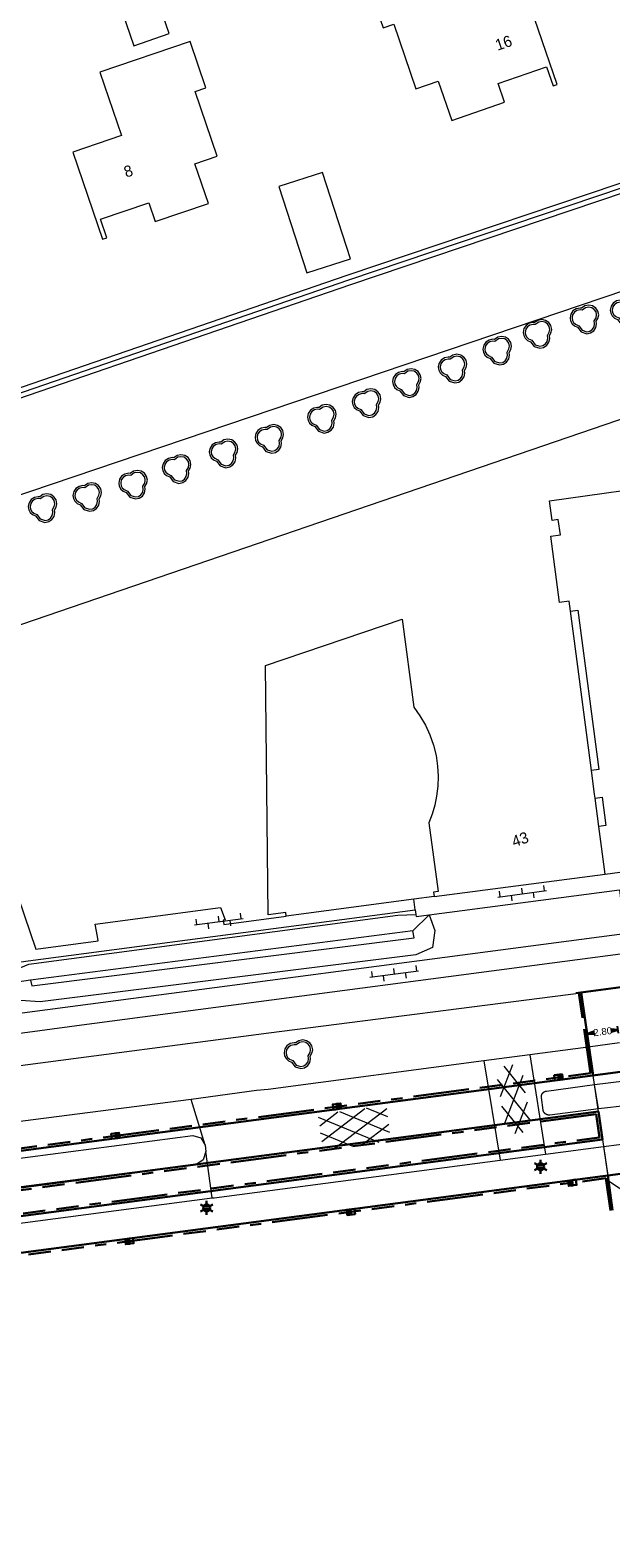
# Model space of a CAD drawing. Header units: metres. Extents: x 231584 to 239351, y 577231 to 577839.
# Tile 6 of 70: x 231784 to 231836, y 577425 to 577560. Entities that reach past the tile are written whole.
import ezdxf
from ezdxf.enums import TextEntityAlignment as Align

# ---------------------------------------------------------------- set-up
doc = ezdxf.new("R2010")
doc.units = ezdxf.units.M
doc.header["$MEASUREMENT"] = 0
doc.linetypes.add('VH-OPSLUITBAND_100X200_A', pattern=[10, 4, -1, 4, -1])
doc.linetypes.add('VH-RWSBAND_115X225X200', pattern=[14, 5, -1, 2, -1, 2, -1, 1, -1])
doc.layers.get('Defpoints').update_dxf_attribs({"color": 6, "lineweight": 0})
for name, color, linetype, lineweight in [('B01', 1, 'Continuous', 0), ('B02', 12, 'Continuous', 0), ('HAAG', 7, 'Continuous', 0), ('N-WE-IE-MEUBILAIR_WEGMEUBILAIR_LICHTMAST-S', 7, 'Continuous', 30), ('N-WE-RI-HWA_KOLK_RWSKOLK-S', 150, 'Continuous', 30), ('N-WE-VH-KANTOPSLUITING_OPSLUITBAND_100X200-G', 150, 'VH-OPSLUITBAND_100X200_A', 30), ('N-WE-VH-KANTOPSLUITING_TROTTOIRBAND_RWS_115 225X200-G', 6, 'VH-RWSBAND_115X225X200', 30), ('N-WE-VH-KANTVERHARDING-G', 4, 'Continuous', 30), ('S01', 7, 'Continuous', 0), ('S03', 7, 'Continuous', 0), ('s_BOOM', 7, 'Continuous', 0), ('T00', 34, 'Continuous', 0), ('T10', 7, 'Continuous', 0), ('V01', 8, 'Continuous', 0), ('V02', 253, 'Continuous', 0), ('Z02_huisnummer', 7, 'Continuous', 0)]:
    doc.layers.add(name, color=color, linetype=linetype, lineweight=lineweight)
doc.styles.add('NLCS', font='arial.ttf')
doc.styles.add('Style-CHAR_FAST_FONT', font='CHAR_FAST_FONT.shx')
doc.dimstyles.new('LI_ANNOM_S_AR', dxfattribs={"dimtxt": 2.5, "dimasz": 1, "dimexe": 0, "dimexo": 0, "dimgap": 1, "dimtad": 0, "dimzin": 2, "dimdsep": 46, "dimtxsty": 'NLCS', "dimblk": 'StagDimArrow', "dimcen": 0.09, "dimse1": 1, "dimse2": 1, "dimclrd": 1, "dimclre": 1, "dimclrt": 7, "dimazin": 0, "dimtfac": 1, "dimtdec": 0, "dimtmove": 0, "dimatfit": 1, "dimldrblk": 'StagDimArrow', "dimfxl": 1, "dimtolj": 1, "dimtzin": 2, "dimarcsym": 0})

# ---------------------------------------------------------------- blocks, each defined once
blk = doc.blocks.new('StagDimArrow')
at = {"color": 0}
blk.add_line((0, -12.5), (0, 12.5), dxfattribs=at)
blk.add_lwpolyline([(0, 0), (-25, 5), (-25, -5)], close=True, dxfattribs=at)
at = {"color": 0, "extrusion": (0, 0, -1)}
blk.add_solid([(0, 0), (25, 5), (25, -5)], dxfattribs=at)
blk = doc.blocks.new('*D130')
at = {"color": 1, "linetype": 'Continuous', "lineweight": -2, "transparency": 16777216}
for p, q in [((231836.2, 577470.3), (231835.89, 577470.26)), ((231833.47, 577469.94), (231833.78, 577469.98))]:
    blk.add_line(p, q, dxfattribs=at)
at = {"layer": 'Defpoints', "color": 0, "linetype": 'Continuous', "transparency": 16777216}
for p in [(231836.22, 577470.3), (231836.23, 577470.29), (231833.45, 577469.92)]:
    blk.add_point(p, dxfattribs=at)
at = {"color": 1, "linetype": 'Continuous', "lineweight": -2, "transparency": 16777216, "xscale": 0.025, "yscale": 0.025, "zscale": 0.025}
for p, rotation in [((231833.45, 577469.93), 187.5445127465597), ((231836.22, 577470.3), 7.544512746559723)]:
    blk.add_blockref('StagDimArrow', p, dxfattribs=dict(at, rotation=rotation))
at = {"color": 7, "linetype": 'Continuous', "transparency": 16777216, "insert": (231834.84, 577470.12), "char_height": 0.625, "attachment_point": 5, "rotation": 7.5445, "style": 'NLCS'}
blk.add_mtext('\\A1;2.80', dxfattribs=at)
blk = doc.blocks.new('N-SIE-WEG_LICHTMAST-SO')
at = {"linetype": 'Continuous'}
h = blk.add_hatch(color=256, dxfattribs=at)
h.paths.add_polyline_path([(-11.6, -5, 0.658505), (11.6, -5)])
h.paths.add_polyline_path([(11.6, 5, 0.658505), (-11.6, 5)])
for p, q in [((-21.9, 12.7), (-11, 6.3)), ((-11.6, 5), (11.6, 5)), ((0, 12.7), (0, 25.3)), ((11, 6.3), (21.9, 12.7)), ((-21.9, -12.7), (-11, -6.3)), ((-11.6, -5), (11.6, -5)), ((0, -12.7), (0, -25.3)), ((21.9, -12.7), (11, -6.3))]:
    blk.add_line(p, q)
at = {"ltscale": 0.5}
blk.add_circle((0, 0), 12.7, dxfattribs=at)
blk = doc.blocks.new('N-SRI-KOLK_RWS-SO')
at = {"linetype": 'Continuous', "extrusion": (0, 0, -1)}
blk.add_hatch(color=256, dxfattribs=at).paths.add_polyline_path([(-11.25, 0), (-11.25, 15), (0, 15), (0, 0)])
at = {"ltscale": 0.1}
blk.add_line((0, 0), (0, 15), dxfattribs=at)
blk.add_3dface([(-11.25, 0), (11.25, 0), (11.25, 15), (-11.25, 15)])
blk.add_3dface([(0, 0), (11.25, 0), (11.25, 15), (0, 15)], dxfattribs=at)
blk = doc.blocks.new('BOOM')
at = {"lineweight": -2, "flags": 128}
blk.add_lwpolyline([(12.8, 4), (12.1, 7.4), (10.2, 10.2), (7.3, 12.1), (3.9, 12.8), (0.4, 12.1), (-2.5, 10.1), (-3.9, 10.2), (-7.3, 9.5), (-10.2, 7.6), (-12.1, 4.8), (-12.8, 1.4), (-12.3, -1.4), (-11, -3.9), (-8.9, -5.8), (-6.2, -7), (-3, -11.2), (2.1, -12.8), (5.5, -12.1), (8.4, -10.2), (10.3, -7.4), (11, -4), (10.7, -1.7), (12.1, 0.9), (12.8, 4)], dxfattribs=at)
blk.add_lwpolyline([(11, 4), (10.5, 6.7), (8.9, 8.9), (6.7, 10.5), (3.9, 11), (1.1, 10.5), (-2, 8.3), (-3.8, 8.5), (-6.7, 7.9), (-8.9, 6.4), (-10.5, 4.2), (-11, 1.4), (-10.7, -0.9), (-9.6, -2.9), (-7.9, -4.4), (-5.1, -5.7), (-2, -9.7), (2.2, -11), (4.9, -10.5), (7.1, -9), (8.7, -6.7), (9.2, -3.9), (8.9, -1.3), (10.5, 1.5)], close=True, dxfattribs=at)
blk = doc.blocks.new('OV6')
at = {"color": 0}
for p, q in [((0, 0), (44, 0)), ((2, 5), (2, 0)), ((12, 0), (12, -5)), ((22, 5), (22, 0)), ((32, 0), (32, -5)), ((42, 5), (42, 0))]:
    blk.add_line(p, q, dxfattribs=at)
blk = doc.blocks.new('GV6')
at = {"color": 0, "linetype": 'Continuous', "ltscale": 10, "flags": 128}
for points in [[(0.1, -3.8), (26.5, 11.5)], [(26.5, -11.5), (0.1, 3.8)], [(50.7, -11.5), (10.9, 11.5)], [(10.9, -11.5), (50.7, 11.5)], [(61.6, -3.8), (35.1, 11.5)], [(35.1, -11.5), (61.6, 3.7)]]:
    blk.add_lwpolyline(points, dxfattribs=at)
blk = doc.blocks.new('GV4')
at = {"color": 0}
for p, q in [((0, -7.5), (42, 16.7)), ((0, 6.5), (17.8, 16.7)), ((50.7, -15.2), (0, 14)), ((10.8, -15.2), (61.5, 14)), ((61.5, -7.5), (19.5, 16.7)), ((61.5, 6.5), (43.7, 16.7)), ((26.4, -15.2), (0, 0)), ((35.1, -15.2), (61.5, 0))]:
    blk.add_line(p, q, dxfattribs=at)

msp = doc.modelspace()

# ---------------------------------------------------------------- linework, layer by layer
at = {"layer": 'B01', "flags": 128}
for points in [[(231818.127, 577554.559), (231820.113, 577555.241), (231821.329, 577551.704), (231826.048, 577553.365), (231825.477, 577555.035), (231829.804, 577556.52), (231830.394, 577554.81), (231830.771, 577554.941), (231828.073, 577562.788), (231823.723, 577561.293), (231821.799, 577566.944), (231813.756, 577564.17), (231815.183, 577560.018), (231816.138, 577560.346), (231818.127, 577554.559)], [(231790.067, 577541.079), (231790.446, 577541.208), (231789.88, 577542.874), (231794.203, 577544.343), (231794.77, 577542.669), (231799.542, 577544.282), (231798.338, 577547.844), (231800.318, 577548.513), (231798.358, 577554.311), (231799.305, 577554.631), (231797.903, 577558.781), (231789.836, 577556.026), (231791.759, 577550.377), (231787.401, 577548.874), (231790.067, 577541.079)], [(231841.569, 577519.265), (231840.605, 577526.364), (231775.035, 577503.936)], [(231831.959, 577507.768), (231831.842, 577508.659), (231830.978, 577508.546), (231830.191, 577514.48), (231831.061, 577514.606), (231830.864, 577515.969), (231830.308, 577515.889), (231830.07, 577517.644), (231841.569, 577519.265)], [(231806.515, 577480.458), (231806.469, 577480.804), (231804.908, 577480.596), (231804.645, 577502.896), (231816.883, 577507.063), (231817.927, 577499.183), (231818.484, 577498.397), (231818.966, 577497.563), (231819.368, 577496.688), (231819.687, 577495.779), (231819.92, 577494.845), (231820.066, 577493.893), (231820.114, 577492.995), (231820.08, 577492.095), (231819.966, 577491.203), (231819.801, 577490.391), (231819.576, 577489.595), (231819.291, 577488.817), (231820.108, 577482.664), (231819.7, 577482.61), (231819.752, 577482.213)], [(231833.832, 577493.521), (231832.312, 577505.084), (231831.959, 577507.768)], [(231834.159, 577491.029), (231834.11, 577491.401), (231833.832, 577493.521)], [(231834.491, 577488.5), (231834.159, 577491.029)], [(231780.415, 577488.217), (231784.089, 577477.515), (231789.693, 577478.244), (231789.621, 577478.638), (231789.418, 577479.751), (231800.627, 577481.238), (231801.045, 577480.135), (231800.866, 577480.112), (231800.919, 577479.715), (231806.515, 577480.458)], [(231835.052, 577484.235), (231834.491, 577488.5)], [(231819.752, 577482.213), (231835.052, 577484.235)]]:
    msp.add_lwpolyline(points, dxfattribs=at)
at = {"layer": 'B02', "flags": 128}
for points in [[(231791.517, 577562.309), (231792.857, 577558.405), (231796.031, 577559.495), (231794.691, 577563.399), (231791.517, 577562.309)], [(231809.765, 577547.063), (231805.86, 577545.799), (231808.361, 577538.07), (231812.266, 577539.334), (231809.765, 577547.063)]]:
    msp.add_lwpolyline(points, dxfattribs=at)
at = {"layer": 'Defpoints'}
for p, q in [((231834.455, 577462.986), (231833.988, 577466.203)), ((231834.821, 577460.463), (231835.287, 577457.246))]:
    msp.add_line(p, q, dxfattribs=at)
at = {"layer": 'HAAG', "flags": 128}
msp.add_lwpolyline([(231743.912, 577565.003), (231757.954, 577524.893), (231758.155, 577524.381), (231760.053, 577519.548), (231769.346, 577522.739), (231812.124, 577537.429), (231841.667, 577547.399), (231848.505, 577549.726), (231894.69, 577565.591), (231888.582, 577583.369)], dxfattribs=at)
at = {"layer": 'N-WE-VH-KANTOPSLUITING_OPSLUITBAND_100X200-G'}
for p, q in [((231833.758, 577466.4), (231832.712, 577473.611)), ((231833.79, 577466.174), (231833.79, 577466.177))]:
    msp.add_line(p, q, dxfattribs=at)
at = {"layer": 'N-WE-VH-KANTOPSLUITING_TROTTOIRBAND_RWS_115 225X200-G'}
for p, q in [((231776.259, 577458.812), (231833.758, 577466.4)), ((231834.264, 577462.734), (231776.743, 577455.144)), ((231834.264, 577462.734), (231834.565, 577460.656)), ((231777.017, 577453.062), (231834.565, 577460.656)), ((231777.501, 577449.394), (231835.12, 577456.997)), ((231835.12, 577456.997), (231835.525, 577454.119))]:
    msp.add_line(p, q, dxfattribs=at)
at = {"layer": 'N-WE-VH-KANTVERHARDING-G'}
for p, q in [((231776.288, 577458.589), (232120.921, 577504.066)), ((231777.472, 577449.617), (232144.475, 577498.046)), ((231841.927, 577474.83), (231832.425, 577473.573)), ((231833.988, 577466.203), (231832.91, 577473.638)), ((231834.455, 577462.986), (231776.713, 577455.367)), ((231834.455, 577462.986), (231834.821, 577460.463)), ((231777.047, 577452.839), (231834.821, 577460.463)), ((231835.287, 577457.246), (231835.723, 577454.147))]:
    msp.add_line(p, q, dxfattribs=at)
at = {"layer": 'T00', "flags": 128}
msp.add_lwpolyline([(231742.154, 577571.387), (231743.806, 577566.666), (231758.376, 577525.049), (231758.574, 577524.545), (231760.315, 577520.113), (231811.98, 577537.855), (231841.522, 577547.825), (231848.359, 577550.151), (231894.118, 577565.871), (231888.157, 577583.223), (231888.025, 577583.608)], dxfattribs=at)
at = {"layer": 'T10', "flags": 128}
for points in [[(231895.025, 577566.002), (231895.003, 577565.223), (231848.651, 577549.3), (231841.813, 577546.973), (231812.27, 577537.003), (231769.492, 577522.313), (231759.792, 577518.982)], [(231897.996, 577557.208), (231771.692, 577514.47)], [(231782.235, 577475.661), (231783.46, 577476.168), (231816.492, 577480.542), (231818.109, 577480.625)], [(231819.309, 577480.581), (231819.811, 577479.188), (231819.599, 577477.656), (231818.1, 577477), (231784.491, 577472.787), (231782.718, 577472.924)], [(231819.309, 577480.581), (231817.837, 577479.136)], [(231817.837, 577479.136), (231783.607, 577474.737)], [(231783.607, 577474.737), (231783.735, 577474.217), (231817.958, 577478.52), (231817.837, 577479.136)], [(231783.607, 577474.737), (231782.43, 577474.555)]]:
    msp.add_lwpolyline(points, dxfattribs=at)
at = {"layer": 'V01', "flags": 128}
for points in [[(231836.345, 577469.113), (231833.554, 577468.744)], [(231828.32, 577468.052), (231824.215, 577467.51)], [(231833.554, 577468.744), (231828.32, 577468.052)], [(231828.32, 577468.052), (231829.73, 577459.156)], [(231824.215, 577467.51), (231804.897, 577464.957)], [(231824.215, 577467.51), (231825.658, 577458.62)], [(231804.897, 577464.957), (231803.842, 577464.846), (231798.007, 577464.047)], [(231829.59, 577464.729), (231829.595, 577464.733), (231829.601, 577464.736), (231829.606, 577464.739), (231829.612, 577464.743), (231829.617, 577464.746), (231829.623, 577464.749), (231829.628, 577464.752), (231829.634, 577464.755), (231829.64, 577464.758), (231829.646, 577464.761), (231829.651, 577464.763), (231829.657, 577464.766), (231829.663, 577464.768), (231829.669, 577464.771), (231829.675, 577464.773), (231829.681, 577464.776), (231829.687, 577464.778), (231829.705, 577464.784), (231829.711, 577464.786), (231829.717, 577464.788), (231829.723, 577464.79), (231829.735, 577464.794), (231829.742, 577464.795), (231829.748, 577464.797), (231829.754, 577464.798), (231829.76, 577464.799), (231829.767, 577464.801), (231829.773, 577464.802), (231829.779, 577464.803), (231829.785, 577464.804), (231829.792, 577464.805), (231829.798, 577464.806), (231834.114, 577465.397)], [(231834.114, 577465.397), (231836.785, 577465.728)], [(231798.007, 577464.047), (231775.951, 577461.201)], [(231799.248, 577459.947), (231798.007, 577464.047)], [(231829.54, 577462.988), (231829.537, 577462.994), (231829.533, 577463.006), (231829.531, 577463.012), (231829.529, 577463.018), (231829.527, 577463.024), (231829.525, 577463.03), (231829.523, 577463.036), (231829.521, 577463.043), (231829.517, 577463.055), (231829.516, 577463.061), (231829.514, 577463.067), (231829.513, 577463.074), (231829.511, 577463.08), (231829.51, 577463.086), (231829.361, 577464.223), (231829.36, 577464.229), (231829.359, 577464.236), (231829.358, 577464.242), (231829.358, 577464.248), (231829.357, 577464.255), (231829.357, 577464.261), (231829.356, 577464.267), (231829.356, 577464.28), (231829.355, 577464.287), (231829.355, 577464.312), (231829.356, 577464.319), (231829.356, 577464.331), (231829.357, 577464.338), (231829.357, 577464.344), (231829.358, 577464.35), (231829.358, 577464.357), (231829.359, 577464.363), (231829.36, 577464.369), (231829.361, 577464.376), (231829.362, 577464.382), (231829.363, 577464.388), (231829.364, 577464.395), (231829.365, 577464.401), (231829.367, 577464.407), (231829.368, 577464.413), (231829.369, 577464.42), (231829.371, 577464.426), (231829.373, 577464.432), (231829.374, 577464.438), (231829.376, 577464.444), (231829.378, 577464.45), (231829.38, 577464.456), (231829.382, 577464.463), (231829.384, 577464.469), (231829.386, 577464.475), (231829.388, 577464.481), (231829.391, 577464.487), (231829.393, 577464.492), (231829.395, 577464.498), (231829.398, 577464.504), (231829.401, 577464.51), (231829.403, 577464.516), (231829.406, 577464.522), (231829.409, 577464.527), (231829.412, 577464.533), (231829.415, 577464.539), (231829.418, 577464.544), (231829.421, 577464.55), (231829.424, 577464.555), (231829.427, 577464.561), (231829.43, 577464.566), (231829.434, 577464.572), (231829.437, 577464.577), (231829.441, 577464.583), (231829.444, 577464.588), (231829.448, 577464.593), (231829.452, 577464.598), (231829.455, 577464.604), (231829.459, 577464.609), (231829.463, 577464.614), (231829.467, 577464.619), (231829.471, 577464.624), (231829.475, 577464.629), (231829.479, 577464.633), (231829.484, 577464.638), (231829.488, 577464.643), (231829.492, 577464.648), (231829.497, 577464.652), (231829.501, 577464.657), (231829.505, 577464.661), (231829.51, 577464.666), (231829.515, 577464.67), (231829.519, 577464.675), (231829.529, 577464.683), (231829.534, 577464.688), (231829.538, 577464.692), (231829.548, 577464.7), (231829.553, 577464.704), (231829.558, 577464.708), (231829.564, 577464.711), (231829.569, 577464.715), (231829.574, 577464.719), (231829.579, 577464.722), (231829.585, 577464.726), (231829.59, 577464.729)], [(231834.474, 577463.212), (231830.108, 577462.649), (231830.102, 577462.648), (231830.095, 577462.648), (231830.089, 577462.647), (231830.076, 577462.647), (231830.07, 577462.646), (231830.031, 577462.646), (231830.025, 577462.647), (231830.012, 577462.647), (231830.006, 577462.648), (231829.999, 577462.648), (231829.993, 577462.649), (231829.987, 577462.65), (231829.98, 577462.65), (231829.974, 577462.651), (231829.968, 577462.652), (231829.961, 577462.653), (231829.955, 577462.654), (231829.949, 577462.655), (231829.943, 577462.657), (231829.936, 577462.658), (231829.93, 577462.659), (231829.924, 577462.661), (231829.918, 577462.662), (231829.911, 577462.664), (231829.905, 577462.665), (231829.893, 577462.669), (231829.887, 577462.671), (231829.881, 577462.673), (231829.875, 577462.675), (231829.863, 577462.679), (231829.857, 577462.681), (231829.851, 577462.683), (231829.845, 577462.686), (231829.839, 577462.688), (231829.833, 577462.691), (231829.827, 577462.693), (231829.821, 577462.696), (231829.815, 577462.698), (231829.81, 577462.701), (231829.798, 577462.707), (231829.792, 577462.71), (231829.787, 577462.713), (231829.781, 577462.716), (231829.776, 577462.719), (231829.77, 577462.722), (231829.765, 577462.726), (231829.759, 577462.729), (231829.754, 577462.732), (231829.748, 577462.736), (231829.743, 577462.739), (231829.738, 577462.743), (231829.733, 577462.747), (231829.727, 577462.75), (231829.722, 577462.754), (231829.717, 577462.758), (231829.707, 577462.766), (231829.702, 577462.77), (231829.697, 577462.774), (231829.692, 577462.778), (231829.687, 577462.782), (231829.683, 577462.786), (231829.678, 577462.791), (231829.673, 577462.795), (231829.668, 577462.799), (231829.664, 577462.804), (231829.659, 577462.808), (231829.655, 577462.813), (231829.65, 577462.818), (231829.646, 577462.822), (231829.642, 577462.827), (231829.637, 577462.832), (231829.633, 577462.836), (231829.629, 577462.841), (231829.621, 577462.851), (231829.617, 577462.856), (231829.613, 577462.861), (231829.609, 577462.866), (231829.605, 577462.871), (231829.602, 577462.877), (231829.598, 577462.882), (231829.594, 577462.887), (231829.591, 577462.892), (231829.587, 577462.898), (231829.584, 577462.903), (231829.58, 577462.909), (231829.577, 577462.914), (231829.574, 577462.92), (231829.571, 577462.925), (231829.567, 577462.931), (231829.564, 577462.936), (231829.561, 577462.942), (231829.558, 577462.948), (231829.556, 577462.953), (231829.553, 577462.959), (231829.55, 577462.965), (231829.547, 577462.971), (231829.545, 577462.977), (231829.542, 577462.982), (231829.54, 577462.988)], [(231837.109, 577463.52), (231834.474, 577463.212)], [(231776.296, 577457.953), (231798.165, 577460.814), (231798.876, 577460.622), (231799.248, 577459.947)], [(231799.248, 577459.947), (231799.315, 577459.386)], [(231829.73, 577459.156), (231834.922, 577459.838)], [(231834.922, 577459.838), (231837.73, 577460.207)], [(231799.315, 577459.386), (231799.069, 577458.657), (231798.497, 577458.268), (231780.671, 577455.96)], [(231799.871, 577455.232), (231799.315, 577459.386)], [(231799.871, 577455.232), (231800.056, 577455.256), (231825.658, 577458.62)], [(231825.658, 577458.62), (231829.73, 577459.156)], [(231781.56, 577452.813), (231799.871, 577455.232)]]:
    msp.add_lwpolyline(points, dxfattribs=at)
at = {"layer": 'V02', "flags": 128}
for points in [[(231831.959, 577507.768), (231832.617, 577507.878), (231834.482, 577493.598), (231833.832, 577493.521)], [(231834.159, 577491.029), (231834.808, 577491.108), (231835.136, 577488.596), (231834.491, 577488.5)], [(231835.052, 577484.235), (231841.175, 577485.059)], [(231819.309, 577480.581), (231836.345, 577482.823), (231836.75, 577479.228), (231836.785, 577478.891)], [(231860.157, 577481.981), (231860.098, 577481.757), (231859.706, 577481.09), (231859.171, 577480.51), (231858.493, 577480.111), (231857.73, 577479.904), (231844.586, 577478.15), (231788.206, 577470.695), (231776.464, 577469.111)], [(231817.942, 577481.973), (231806.515, 577480.458)], [(231819.752, 577482.213), (231817.942, 577481.973)], [(231818.066, 577481.039), (231817.942, 577481.973)], [(231782.235, 577475.661), (231782.138, 577476.295), (231783.414, 577476.464), (231818.066, 577481.039)], [(231818.066, 577481.039), (231818.109, 577480.625)], [(231818.109, 577480.625), (231818.13, 577480.426), (231819.309, 577480.581)], [(231836.785, 577478.891), (231782.885, 577471.764)], [(231804.96, 577470.021), (231832.917, 577473.591)], [(231835.701, 577474.009), (231832.917, 577473.591)], [(231832.917, 577473.591), (231833.554, 577468.744)], [(231782.242, 577467.019), (231804.96, 577470.021)], [(231834.474, 577463.212), (231834.114, 577465.397)], [(231834.922, 577459.838), (231835.355, 577456.762), (231842.228, 577452.265), (231843.361, 577444.26), (231850.684, 577424.797)]]:
    msp.add_lwpolyline(points, dxfattribs=at)

# ---------------------------------------------------------------- block references
at = {"layer": 'N-WE-IE-MEUBILAIR_WEGMEUBILAIR_LICHTMAST-S', "xscale": 0.025, "yscale": 0.025, "zscale": 0.025}
for p in [(231829.279, 577458.027), (231799.385, 577454.339)]:
    msp.add_blockref('N-SIE-WEG_LICHTMAST-SO', p, dxfattribs=at)
at = {"layer": 'N-WE-RI-HWA_KOLK_RWSKOLK-S'}
for p, xscale, yscale, zscale, rotation in [((231830.913, 577465.797), 0.0313, 0.0313, 0.0313, 7.547711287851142), ((231811.084, 577463.181), 0.0313, 0.0313, 0.0313, 7.547711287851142), ((231791.256, 577460.564), 0.0313, 0.0313, 0.0313, 7.547711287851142), ((231832.097, 577456.825), 0.03129999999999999, 0.03129999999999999, 0.03129999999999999, 187.4866252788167), ((231812.268, 577454.209), 0.03129999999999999, 0.03129999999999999, 0.03129999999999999, 187.4866252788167), ((231792.44, 577451.592), 0.03129999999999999, 0.03129999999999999, 0.03129999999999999, 187.4866252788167)]:
    msp.add_blockref('N-SRI-KOLK_RWS-SO', p, dxfattribs=dict(at, xscale=xscale, yscale=yscale, zscale=zscale, rotation=rotation))
at = {"layer": 'S01', "xscale": 0.1, "yscale": 0.1, "zscale": 0.1}
for name, p, rotation in [('GV6', (231827.349, 577461.01), 99.00635841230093), ('GV4', (231809.594, 577461.044), 7.485552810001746)]:
    msp.add_blockref(name, p, dxfattribs=dict(at, rotation=rotation))
at = {"layer": 'S03', "xscale": 0.1, "yscale": 0.1, "zscale": 0.1}
for p, rotation in [((231825.445, 577482.177), 7.497249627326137), ((231798.297, 577479.68), 7.521091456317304), ((231814.001, 577474.992), 7.532395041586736)]:
    msp.add_blockref('OV6', p, dxfattribs=dict(at, rotation=rotation))
at = {"layer": 's_BOOM', "xscale": 0.1, "yscale": 0.1, "zscale": 0.1}
for p in [(231833.2, 577533.9), (231836.8, 577534.6), (231829, 577532.6), (231825.4, 577531.1), (231821.4, 577529.5), (231817.3, 577528.2), (231813.7, 577526.4), (231809.7, 577525), (231805, 577523.2), (231800.9, 577521.9), (231796.7, 577520.5), (231792.8, 577519.1), (231788.7, 577518), (231784.7, 577517), (231807.6, 577468.1)]:
    msp.add_blockref('BOOM', p, dxfattribs=at)

# ---------------------------------------------------------------- texts
at = {"layer": 'Z02_huisnummer', "style": 'Style-CHAR_FAST_FONT'}
for s, rotation, p in [('16', 19, (231825.964, 577558.661)), ('8', 18.7, (231792.376, 577547.18)), ('43', 18.9, (231827.446, 577487.345))]:
    msp.add_text(s, height=1, rotation=rotation, dxfattribs=at).set_placement(p, align=Align.MIDDLE_CENTER)

# ---------------------------------------------------------------- dimensions: what is measured, and where the dimension line sits
at = {"color": 1, "linetype": 'Continuous'}
dim = msp.add_linear_dim(base=(231836.224, 577470.3), p1=(231833.449, 577469.92), p2=(231836.225, 577470.288), angle=7.54451, dimstyle='LI_ANNOM_S_AR', override={"dimscale": 0, "dimtxt": 0.625, "dimasz": 0.025, "dimgap": 0.25, "dimcen": 0.0225}, dxfattribs=at)
dim.commit()
dim.dimension.update_dxf_attribs({"geometry": '*D130', "text_midpoint": (231834.836, 577470.116)})

doc.saveas('drawing.dxf')
